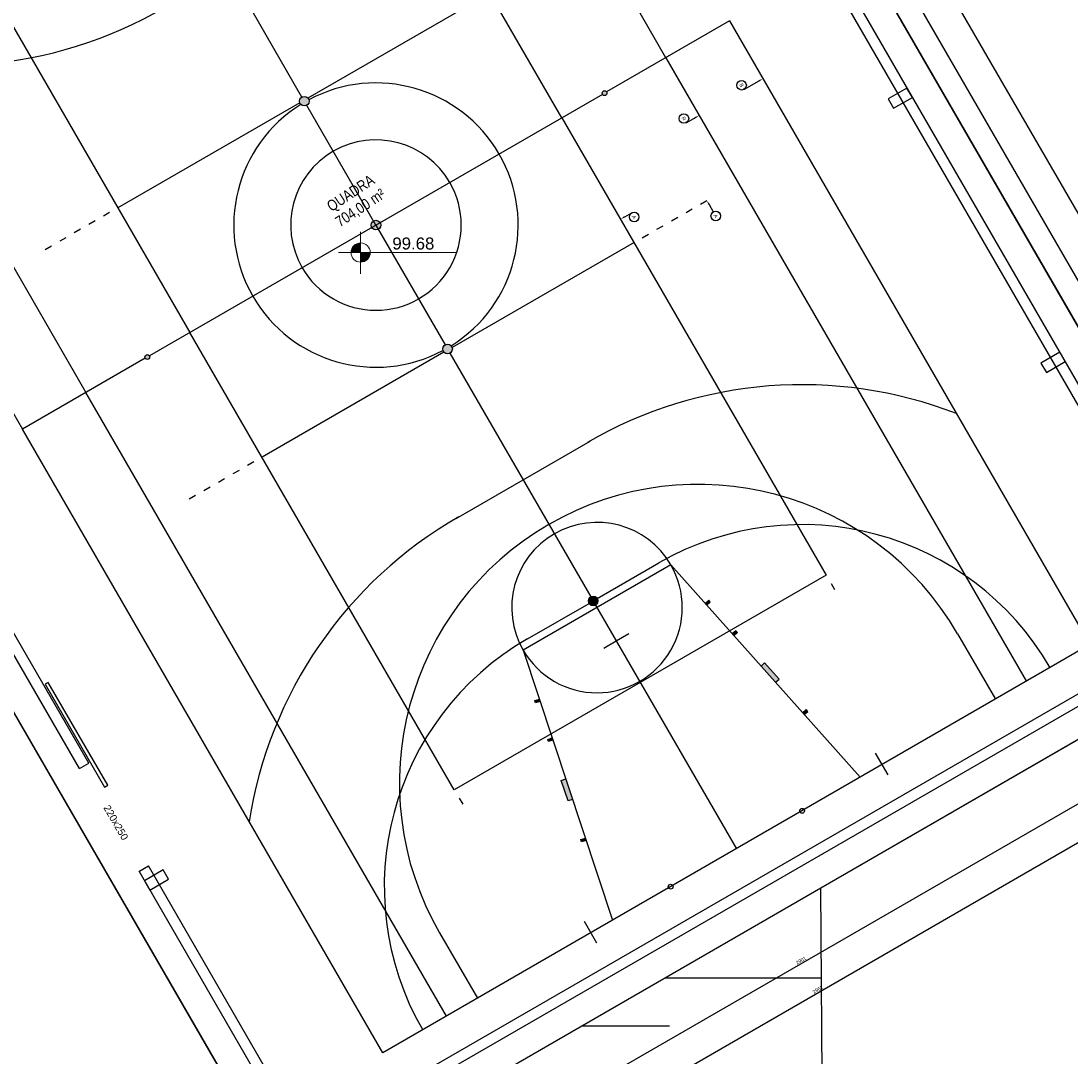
# Model space of a CAD drawing. Header units: millimetres. Extents: x -35 to 343, y 0 to 93.
# Tile 118 of 128: x 292 to 321, y 26 to 55. Entities that reach past the tile are written whole.
import ezdxf
from ezdxf import colors
from ezdxf.entities.mleader import LeaderData, LeaderLine
from ezdxf.enums import TextEntityAlignment as Align
from ezdxf.math import Vec2, Vec3

# ---------------------------------------------------------------- set-up
doc = ezdxf.new("R2010")
doc.units = ezdxf.units.MM
doc.layers.add('A-PAREDE', color=5, linetype='Continuous')
doc.layers.add('PENDOIS', color=2, linetype='Continuous')
doc.layers.add('ARQ - COTA_NÍVEL', color=2, linetype='Continuous', lineweight=5)
doc.styles.add('Arial Narrow', font='ARIALN.TTF', dxfattribs={"height": 0.225})
doc.styles.add('Arial_2', font='arial.ttf', dxfattribs={"height": 0.15})
doc.styles.add('GULIM', font='Gulim.ttf')
doc.styles.get("Standard").update_dxf_attribs({"font": 'arial.ttf'})
doc.dimstyles.new('GULIM-100', dxfattribs={"dimtxt": 0.1, "dimasz": 0.05, "dimexe": 0.2, "dimexo": 0, "dimgap": 0.025, "dimtad": 1, "dimdec": 0, "dimlfac": 100, "dimzin": 12, "dimdsep": 46, "dimtxsty": 'GULIM', "dimblk": 'OPEN30', "dimcen": 0, "dimclrd": 152, "dimclre": 152, "dimclrt": 152, "dimaunit": 1, "dimadec": 0, "dimazin": 0, "dimtfac": 1.875, "dimtdec": 0, "dimtmove": 2, "dimatfit": 3, "dimldrblk": 'OPEN30', "dimfxl": 0, "dimtolj": 1, "dimtzin": 12, "dimlwd": -1, "dimarcsym": 0})

# ---------------------------------------------------------------- blocks, each defined once
blk = doc.blocks.new('_TagCircle')
at = {"color": 0, "linetype": 'ByBlock', "lineweight": -2, "transparency": 16777216}
blk.add_circle((0, 0), 0.125, dxfattribs=at)
at = {"layer": 'PENDOIS', "color": 0, "transparency": 16777216}
blk.add_attdef('TAGNUMBER', text='', height=0.09375, dxfattribs=at).set_placement((0, -0.046875), align=Align.CENTER)
blk = doc.blocks.new('_Open30')
at = {"color": 0, "linetype": 'ByBlock', "lineweight": -2}
for p, q in [((-1, 0.27), (0, 0)), ((0, 0), (-1, -0.27)), ((0, 0), (-1, 0))]:
    blk.add_line(p, q, dxfattribs=at)
blk = doc.blocks.new('*D301')
at = {"layer": 'A-PAREDE', "color": 152, "lineweight": -2, "transparency": 16777216}
for p, q in [((324.835, 38.187), (326.267, 35.707)), ((299.717, 23.674), (301.147, 21.198))]:
    blk.add_line(p, q, dxfattribs=at)
at = {"layer": 'A-PAREDE', "color": 152, "transparency": 16777216}
blk.add_line((301.09, 21.397), (326.124, 35.855), dxfattribs=at)
at = {"layer": 'DEFPOINTS', "color": 0, "transparency": 16777216}
for p in [(324.835, 38.187), (326.167, 35.88), (299.717, 23.674)]:
    blk.add_point(p, dxfattribs=at)
at = {"layer": 'A-PAREDE', "color": 152, "transparency": 16777216, "xscale": 0.05, "yscale": 0.05, "zscale": 0.05}
for p, rotation in [((326.167, 35.88), 30.00884171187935), ((301.047, 21.372), 210.0088417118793)]:
    blk.add_blockref('_Open30', p, dxfattribs=dict(at, rotation=rotation))
at = {"layer": 'A-PAREDE', "color": 152, "transparency": 16777216, "insert": (313.569, 28.692), "char_height": 0.1, "attachment_point": 5, "rotation": 30.0088, "style": 'GULIM'}
blk.add_mtext('\\A1;2901', dxfattribs=at)
blk = doc.blocks.new('*D304')
at = {"layer": 'A-PAREDE', "color": 152, "lineweight": -2, "transparency": 16777216}
for p, q in [((325.249, 38.076), (327.001, 35.043)), ((299.606, 23.26), (301.356, 20.231))]:
    blk.add_line(p, q, dxfattribs=at)
at = {"layer": 'A-PAREDE', "color": 152, "transparency": 16777216}
blk.add_line((301.299, 20.429), (326.858, 35.191), dxfattribs=at)
at = {"layer": 'DEFPOINTS', "color": 0, "transparency": 16777216}
for p in [(325.249, 38.076), (326.901, 35.216), (299.606, 23.26)]:
    blk.add_point(p, dxfattribs=at)
at = {"layer": 'A-PAREDE', "color": 152, "transparency": 16777216, "xscale": 0.05, "yscale": 0.05, "zscale": 0.05}
for p, rotation in [((326.901, 35.216), 30.00884171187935), ((301.256, 20.404), 210.0088417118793)]:
    blk.add_blockref('_Open30', p, dxfattribs=dict(at, rotation=rotation))
at = {"layer": 'A-PAREDE', "color": 152, "transparency": 16777216, "insert": (314.04, 27.876), "char_height": 0.1, "attachment_point": 5, "rotation": 30.0088, "style": 'GULIM'}
blk.add_mtext('\\A1;2962', dxfattribs=at)
blk = doc.blocks.new('*D306')
at = {"layer": 'A-PAREDE', "color": 152, "lineweight": -2, "transparency": 16777216}
for p, q in [((303.851, 75.113), (305.281, 75.939)), ((324.835, 38.187), (326.522, 39.161))]:
    blk.add_line(p, q, dxfattribs=at)
at = {"layer": 'A-PAREDE', "color": 152, "transparency": 16777216}
blk.add_line((305.132, 75.795), (326.324, 39.104), dxfattribs=at)
at = {"layer": 'DEFPOINTS', "color": 0, "transparency": 16777216}
for p in [(303.851, 75.113), (326.349, 39.061), (324.835, 38.187)]:
    blk.add_point(p, dxfattribs=at)
at = {"layer": 'A-PAREDE', "color": 152, "transparency": 16777216, "xscale": 0.05, "yscale": 0.05, "zscale": 0.05}
for p, rotation in [((305.107, 75.838), 120.008841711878), ((326.349, 39.061), 300.0088417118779)]:
    blk.add_blockref('_Open30', p, dxfattribs=dict(at, rotation=rotation))
at = {"layer": 'A-PAREDE', "color": 152, "transparency": 16777216, "insert": (315.794, 57.488), "char_height": 0.1, "attachment_point": 5, "rotation": 300.0088, "style": 'GULIM'}
blk.add_mtext('\\A1;4247', dxfattribs=at)
blk = doc.blocks.new('*D309')
at = {"layer": 'A-PAREDE', "color": 152, "lineweight": -2, "transparency": 16777216}
for p, q in [((303.699, 75.375), (305.945, 76.672)), ((325.249, 38.076), (327.489, 39.37))]:
    blk.add_line(p, q, dxfattribs=at)
at = {"layer": 'A-PAREDE', "color": 152, "transparency": 16777216}
blk.add_line((305.797, 76.529), (327.291, 39.313), dxfattribs=at)
at = {"layer": 'DEFPOINTS', "color": 0, "transparency": 16777216}
for p in [(303.699, 75.375), (327.316, 39.27), (325.249, 38.076)]:
    blk.add_point(p, dxfattribs=at)
at = {"layer": 'A-PAREDE', "color": 152, "transparency": 16777216, "xscale": 0.05, "yscale": 0.05, "zscale": 0.05}
for p, rotation in [((305.772, 76.572), 120.008841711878), ((327.316, 39.27), 300.0088417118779)]:
    blk.add_blockref('_Open30', p, dxfattribs=dict(at, rotation=rotation))
at = {"layer": 'A-PAREDE', "color": 152, "transparency": 16777216, "insert": (316.61, 57.959), "char_height": 0.1, "attachment_point": 5, "rotation": 300.0088, "style": 'GULIM'}
blk.add_mtext('\\A1;4308', dxfattribs=at)
blk = doc.blocks.new('Elevações de ponto - Cota de Nível 1-825078-NÍVEL 1')
at = {"layer": 'ARQ - COTA_NÍVEL'}
h = blk.add_hatch(color=256, dxfattribs=at)
edge = h.paths.add_edge_path(flags=0)
edge.add_line((0, 0.00228), (0, 0.00068))
edge.add_line((0, 0.00068), (-0.0016, 0.00068))
edge.add_arc((0, 0.00068), 0.0016, 90, 180, ccw=False)
h = blk.add_hatch(color=256, dxfattribs=at)
edge = h.paths.add_edge_path(flags=0)
edge.add_arc((0, 0.00068), 0.0016, 270, 360, ccw=False)
edge.add_line((0, -0.00092), (0, 0.00068))
edge.add_line((0, 0.00068), (0.0016, 0.00068))
for p, q in [((0, 0.00411), (0, -0.00284)), ((0, -0.00218), (0, 0.00308)), ((0, 0.00068), (0, 0.00228)), ((-0.00366, 0.00068), (0.016, 0.00068)), ((-0.0016, 0.00068), (0, 0.00068)), ((0.0016, 0.00068), (0, 0.00068)), ((0, 0.00068), (0, -0.00092))]:
    blk.add_line(p, q, dxfattribs=at)
blk.add_circle((0, 0.00068), 0.0016, dxfattribs=at)
for start, end in [(90, 180), (270, 360)]:
    blk.add_arc((0, 0.00068), 0.0016, start, end, dxfattribs=at)

msp = doc.modelspace()

# ---------------------------------------------------------------- hatches: boundary and pattern name
h = msp.add_hatch()
h.set_pattern_fill('_USER', color=1, scale=2.692308, pattern_type=0)
h.set_pattern_definition([(0, (186.1593, -122.5635), (0, 2.692308), [])])
h.paths.add_polyline_path([(314.12151, 30.71391), (309.89731, 28.27333), (309.80402, 17.59666), (314.21922, 17.55808)])
h.paths.add_polyline_path([(313.40662, 28.48429), (313.82998, 28.72881), (313.70452, 28.94604), (313.28116, 28.70152)], flags=24)
h.paths.add_polyline_path([(313.87815, 27.66814), (314.30151, 27.91265), (314.17605, 28.12988), (313.75269, 27.88537)], flags=9)
h = msp.add_hatch()
h.set_pattern_fill('_USER', color=1, scale=1.346154, pattern_type=0)
h.set_pattern_definition([(0, (186.1593, -122.5635), (0, 1.346154), [])])
h.paths.add_polyline_path([(309.89731, 28.27333), (305.82452, 25.92022), (305.80651, 17.63159), (309.80402, 17.59666)])
at = {"layer": 'A-PAREDE'}
h = msp.add_hatch(color=252, dxfattribs=at)
h.dxf.hatch_style = 1
h.paths.add_polyline_path([(301.66029, 49.31088), (301.59296, 49.42745, 0.41421356), (301.54372, 49.24355)])
h.paths.add_polyline_path([(301.77686, 49.3782, 0.41421356), (301.59296, 49.42745), (301.66029, 49.31088)])
h.paths.add_polyline_path([(301.77686, 49.3782), (301.66029, 49.31088), (301.72761, 49.19431, 0.41421356)])
h.paths.add_polyline_path([(301.72761, 49.19431), (301.66029, 49.31088), (301.54372, 49.24355, 0.41421356)])
h.paths.add_polyline_path([(299.72132, 52.66807, 1), (299.58667, 52.90121, 1)])
h.paths.add_polyline_path([(303.59926, 45.95368, 1), (303.73391, 45.72054, 1)])
h.paths.add_polyline_path([(295.22112, 45.66962, 1), (295.28845, 45.55305, 1)])
h.paths.add_polyline_path([(308.03213, 53.0687, 1), (308.09945, 52.95213, 1)])
h = msp.add_hatch(color=252, dxfattribs=at)
h.dxf.hatch_style = 1
h.paths.add_polyline_path([(307.81384, 38.65641, 1), (307.67919, 38.88955, 1)])
h.paths.add_polyline_path([(306.26021, 35.95654), (306.23906, 36.02043), (306.11212, 35.9784), (306.13242, 35.91422)])
h.paths.add_polyline_path([(311.02932, 38.74246), (310.98388, 38.79211), (310.88404, 38.70317), (310.92881, 38.65291)])
h.paths.add_polyline_path([(299.58667, 52.90121, 1), (299.72132, 52.66807, 1)])
h = msp.add_hatch(color=252, dxfattribs=at)
h.dxf.hatch_style = 1
h.paths.add_polyline_path([(307.81384, 38.65641, 1), (307.67919, 38.88955, 1)])
h = msp.add_hatch(color=252, dxfattribs=at)
h.dxf.hatch_style = 1
h.paths.add_polyline_path([(311.02932, 38.74246), (310.98388, 38.79211), (310.88404, 38.70317), (310.92881, 38.65291)])
h = msp.add_hatch(color=252, dxfattribs=at)
h.dxf.hatch_style = 1
h.paths.add_polyline_path([(311.79047, 37.88811), (311.74503, 37.93776), (311.64519, 37.84882), (311.68996, 37.79857)])
h = msp.add_hatch(color=252, dxfattribs=at)
h.dxf.hatch_style = 1
h.paths.add_polyline_path([(312.55162, 37.03376), (312.45111, 36.94421), (312.85407, 36.49192), (312.95458, 36.58146)])
h = msp.add_hatch(color=252, dxfattribs=at)
h.dxf.hatch_style = 1
h.paths.add_polyline_path([(306.11212, 35.9784), (306.13242, 35.91422), (306.26021, 35.95654), (306.23906, 36.02043)])
h = msp.add_hatch(color=252, dxfattribs=at)
h.dxf.hatch_style = 1
h.paths.add_polyline_path([(313.7605, 35.67686), (313.71506, 35.72651), (313.61522, 35.63756), (313.65999, 35.58731)])
h = msp.add_hatch(color=252, dxfattribs=at)
h.dxf.hatch_style = 1
h.paths.add_polyline_path([(306.47177, 34.89216), (306.49207, 34.82799), (306.61986, 34.8703), (306.59871, 34.93419)])
h = msp.add_hatch(color=252, dxfattribs=at)
h.dxf.hatch_style = 1
h.paths.add_polyline_path([(306.97951, 33.78406), (306.85172, 33.74175), (307.04212, 33.16668), (307.16991, 33.209)])
h = msp.add_hatch(color=252, dxfattribs=at)
h.dxf.hatch_style = 1
h.paths.add_polyline_path([(307.55071, 32.05886), (307.52956, 32.12275), (307.40262, 32.08073), (307.42292, 32.01655)])

# ---------------------------------------------------------------- linework, layer by layer
at = {"color": 2}
msp.add_lwpolyline([(314.21922, 17.55808), (314.12149, 30.71641)], dxfattribs=at)
at = {"layer": 'A-PAREDE', "color": 252}
for p, q in [((309.78519, 54.00346), (299.68637, 71.48891)), ((306.87095, 52.32033), (299.46514, 65.14299)), ((283.43655, 62.10374), (293.53538, 44.61829)), ((281.65304, 61.07366), (291.75187, 43.58821)), ((299.58667, 52.90121), (295.64139, 59.7322)), ((289.04382, 59.12409), (296.44962, 46.30143)), ((304.85119, 55.81742), (299.75473, 52.87393)), ((311.56871, 55.03354), (308.12408, 53.04408)), ((311.56871, 55.03354), (308.12408, 53.04408)), ((311.56871, 55.03354), (321.66754, 37.5481)), ((309.78519, 54.00346), (319.88402, 36.51801)), ((308.00751, 52.97675), (295.31307, 45.645)), ((308.00751, 52.97675), (295.31307, 45.645)), ((299.52631, 52.742), (294.42986, 49.79852)), ((301.66029, 49.31088), (299.72132, 52.66807)), ((306.87095, 52.32033), (314.27676, 39.49766)), ((310.34784, 49.66481), (310.52269, 49.76579)), ((310.75583, 49.90044), (310.93069, 50.00143)), ((293.78872, 49.42823), (293.61387, 49.32724)), ((294.19672, 49.66386), (294.02186, 49.56288)), ((309.93984, 49.42917), (310.1147, 49.53015)), ((293.38073, 49.19259), (293.20588, 49.0916)), ((301.66029, 49.31088), (303.59926, 45.95368)), ((309.53185, 49.19353), (309.7067, 49.29452)), ((292.97274, 48.95695), (292.79788, 48.85596)), ((309.12386, 48.95789), (309.29871, 49.05888)), ((292.56474, 48.72131), (292.38989, 48.62032)), ((308.89072, 48.82324), (303.79427, 45.87975)), ((303.85543, 33.47876), (296.44962, 46.30143)), ((303.56584, 45.74782), (298.46939, 42.80434)), ((303.73391, 45.72054), (307.67919, 38.88955)), ((295.1965, 45.57768), (291.75187, 43.58821)), ((295.1965, 45.57768), (291.75187, 43.58821)), ((303.63421, 27.13284), (293.53538, 44.61829)), ((301.85069, 26.10276), (291.75187, 43.58821)), ((303.90474, 41.08553), (307.66328, 43.2563)), ((298.23625, 42.66968), (298.0614, 42.5687)), ((297.82826, 42.43405), (297.6534, 42.33306)), ((297.42026, 42.19841), (297.24541, 42.09742)), ((297.01227, 41.96277), (296.83741, 41.86178)), ((296.60427, 41.72713), (296.42942, 41.62614)), ((309.92335, 39.78149), (305.78512, 37.39144)), ((307.86308, 38.8403), (309.58831, 39.83672)), ((309.92335, 39.78149), (315.22706, 33.82836)), ((314.27676, 39.49766), (303.85543, 33.47876)), ((314.41141, 39.26452), (314.5124, 39.08967)), ((305.90471, 37.70924), (307.62994, 38.70565)), ((307.81384, 38.65641), (311.75911, 31.82543)), ((310.98388, 38.79211), (310.88404, 38.70317)), ((310.92881, 38.65291), (311.02932, 38.74246)), ((311.02932, 38.74246), (310.98388, 38.79211)), ((308.39284, 37.65391), (308.74255, 37.85589)), ((311.74503, 37.93776), (311.64519, 37.84882)), ((311.68996, 37.79857), (311.79047, 37.88811)), ((311.79047, 37.88811), (311.74503, 37.93776)), ((317.9552, 37.85241), (319.01558, 36.01644)), ((321.66754, 37.5481), (301.85069, 26.10276)), ((305.78512, 37.39144), (308.29117, 29.82249)), ((308.04313, 37.45193), (308.39284, 37.65391)), ((312.55095, 37.03316), (312.45111, 36.94421)), ((312.95458, 36.58146), (312.55162, 37.03376)), ((312.85407, 36.49192), (312.95458, 36.58146)), ((306.11212, 35.9784), (306.23906, 36.02043)), ((306.13242, 35.91422), (306.11212, 35.9784)), ((306.26021, 35.95654), (306.13242, 35.91422)), ((313.71506, 35.72651), (313.61522, 35.63756)), ((313.65999, 35.58731), (313.7605, 35.67686)), ((313.7605, 35.67686), (313.71506, 35.72651)), ((306.47177, 34.89216), (306.59871, 34.93419)), ((306.49207, 34.82799), (306.47177, 34.89216)), ((306.61986, 34.8703), (306.49207, 34.82799)), ((315.65268, 34.50452), (316.00387, 33.89644)), ((307.04212, 33.16668), (306.85172, 33.74175)), ((306.85257, 33.74203), (306.97951, 33.78406)), ((303.99008, 33.24562), (304.09107, 33.07077)), ((307.16991, 33.209), (307.04212, 33.16668)), ((307.40262, 32.08073), (307.52956, 32.12275)), ((307.42292, 32.01655), (307.40262, 32.08073)), ((307.55071, 32.05886), (307.42292, 32.01655)), ((307.4928, 29.79173), (307.844, 29.18366)), ((303.44228, 29.47039), (304.50265, 27.63441))]:
    msp.add_line(p, q, dxfattribs=at)
at = {"layer": 'A-PAREDE', "color": 4}
for p, q in [((293.35321, 34.07506), (293.61882, 34.22852)), ((295.01997, 31.19022), (295.28557, 31.34367))]:
    msp.add_line(p, q, dxfattribs=at)
at = {"layer": 'A-PAREDE', "color": 252}
for points in [[(326.34662, 37.77711), (299.30239, 22.15755), (276.95026, 60.85878), (303.99449, 76.47833)], [(326.35259, 37.78056), (299.31077, 22.15683), (276.95267, 60.8546), (303.99449, 76.47833)]]:
    msp.add_lwpolyline(points, close=True, dxfattribs=at)
at = {"layer": 'A-PAREDE', "color": 4}
for points in [[(281.46546, 62.52911), (303.6992, 75.37491), (325.24917, 38.07585), (299.60607, 23.26025), (295.02332, 31.19215)], [(281.61694, 62.26683), (303.58846, 74.96113), (324.83539, 38.18659), (299.7168, 23.67403), (295.28557, 31.34367)], [(293.35656, 34.077), (284.3056, 49.74256)], [(293.61882, 34.22852), (284.56786, 49.89408)]]:
    msp.add_lwpolyline(points, dxfattribs=at)
for points in [[(316.01377, 52.84987), (316.16526, 52.58758), (316.68982, 52.89055), (316.53834, 53.15283)], [(320.29346, 45.44252), (320.44494, 45.18024), (320.96951, 45.48321), (320.81802, 45.74549)], [(295.17483, 30.92994), (295.32631, 30.66766), (295.85088, 30.97062), (295.6994, 31.23291)]]:
    msp.add_lwpolyline(points, close=True, dxfattribs=at)
at = {"layer": 'A-PAREDE', "color": 2}
msp.add_lwpolyline([(294.14336, 33.60346), (292.47705, 36.48857), (292.38962, 36.43807), (294.05593, 33.55297)], close=True, dxfattribs=at)
at = {"layer": 'A-PAREDE', "color": 252}
for centre, radius in [((308.06579, 53.01041), 0.06731), ((308.06579, 53.01041), 0.06731), ((299.65399, 52.78464), 0.13462), ((301.66029, 49.31088), 0.13462), ((303.66658, 45.83711), 0.13462), ((295.25478, 45.61134), 0.06731), ((295.25478, 45.61134), 0.06731), ((307.74651, 38.77298), 0.13462), ((313.60092, 32.88917), 0.06731), ((309.91731, 30.76168), 0.06731)]:
    msp.add_circle(centre, radius, dxfattribs=at)
for centre, radius, start, end in [((289.71966, 65.73258), 11.94709, 248.77405, 300.216359), ((301.66029, 49.31088), 3.98461, 30.008842, 118.118542), ((301.66029, 49.31088), 3.98461, 121.899141, 210.008842), ((301.66029, 49.31088), 2.38942, 30.008842, 210.008842), ((301.66029, 49.31088), 3.98461, 301.899141, 30.008842), ((301.66029, 49.31088), 2.38942, 210.008842, 30.008842), ((301.66029, 49.31088), 3.98461, 210.008842, 298.118542), ((313.60092, 32.88917), 11.94709, 68.77405, 120.216359), ((310.69874, 33.6614), 8.37979, 30.008842, 210.008842), ((309.91731, 30.76168), 11.94709, 119.801325, 171.243633), ((307.85423, 38.58647), 2.38942, 30.008842, 210.008842), ((313.60092, 32.88917), 8.02306, 30.008842, 120.008842), ((307.85423, 38.58647), 2.38942, 210.008842, 30.008842), ((309.91731, 30.76168), 8.02306, 120.008842, 210.008842)]:
    msp.add_arc(centre, radius, start, end, dxfattribs=at)

# ---------------------------------------------------------------- block references
at = {"layer": 'ARQ - COTA_NÍVEL', "xscale": 168.2692307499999, "yscale": 168.2692307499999, "zscale": 168.2692307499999}
msp.add_blockref('Elevações de ponto - Cota de Nível 1-825078-NÍVEL 1', (301.23032, 48.42631), dxfattribs=at)

# ---------------------------------------------------------------- texts
at = {"layer": 'A-PAREDE', "color": 2, "attachment_point": 2}
for s, insert, char_height, width, rotation, line_spacing_factor, style in [('QUADRA\\P704,00 m²', (300.86652, 50.33723), 0.302885, 2.6594782, 33.382356, 0.974696, 'Arial Narrow'), ('220x250', (294.4622, 32.61013), 0.201923, 1.1074847, 300.008842, 0.941778, 'Arial_2')]:
    msp.add_mtext(s, dxfattribs=dict(at, insert=insert, char_height=char_height, width=width, rotation=rotation, line_spacing_factor=line_spacing_factor, style=style))
at = {"layer": 'ARQ - COTA_NÍVEL', "insert": (302.11983, 48.9632), "char_height": 0.336538, "width": 1.0959484, "attachment_point": 1, "line_spacing_factor": 0.941778, "style": 'Arial_2'}
msp.add_mtext('99.68', dxfattribs=at)

# ---------------------------------------------------------------- dimensions: what is measured, and where the dimension line sits
at = {"layer": 'A-PAREDE'}
for base, p1, p2, angle, picture, middle in [((327.31618, 39.26967), (303.6992, 75.37491), (325.24917, 38.07585), 300.008842, '*D309', (316.61017, 57.95904)), ((326.34873, 39.06063), (303.85072, 75.11266), (324.83539, 38.18659), 300.008842, '*D306', (315.79425, 57.48777)), ((326.90103, 35.21576), (299.60602, 23.26033), (325.24917, 38.07585), 30.008842, '*D304', (314.04019, 27.87598)), ((326.16743, 35.88025), (299.71678, 23.67407), (324.83539, 38.18659), 30.008842, '*D301', (313.56881, 28.69206))]:
    dim = msp.add_linear_dim(base=base, p1=p1, p2=p2, angle=angle, dimstyle='GULIM-100', dxfattribs=at)
    dim.commit()
    dim.dimension.update_dxf_attribs({"geometry": picture, "text_midpoint": middle})

# ---------------------------------------------------------------- leaders
at = {"layer": 'A-PAREDE', "color": 252}
ml = msp.add_multileader_block('Standard', dxfattribs=at)
ml.set_content('_TagCircle', color=252, scale=1.07692038)
ml.set_attribute('TAGNUMBER', 'B', width=0)
ml.set_leader_properties(color=256)
ml.build(insert=Vec2(0, 0))
ml.multileader.update_dxf_attribs({"text_left_attachment_type": 2, "text_right_attachment_type": 2, "dogleg_length": 0.36, "arrow_head_size": 0.13462})
ctx = ml.context
ctx.base_point, ctx.char_height, ctx.arrow_head_size, ctx.landing_gap_size, ctx.plane_origin, ctx.plane_x_axis, ctx.plane_y_axis = Vec3(311.83733, 53.34947), 0.20529, 0.13462, 0.02692, Vec3(312.50233, 53.41704), Vec3(0.50013364, -0.86594823), Vec3(0.86594823, 0.50013364)
ctx.left_attachment, ctx.right_attachment = 2, 2
notes = []
notes.append((ctx, [(0, (1, 1, 0), (311.9744, 53.11213), (-0.50013364, 0.86594823), 0.00485, [(0, [(312.50233, 53.41704)], 0, [])])]))
ctx.block.insert, ctx.block.rotation = Vec3(311.90465, 53.2329), 5.23614207
ml = msp.add_multileader_block('Standard', dxfattribs=at)
ml.set_content('_TagCircle', color=252, scale=1.07692038)
ml.set_attribute('TAGNUMBER', 'R', width=0)
ml.set_leader_properties(color=256)
ml.build(insert=Vec2(0, 0))
ml.multileader.update_dxf_attribs({"text_left_attachment_type": 2, "text_right_attachment_type": 2, "dogleg_length": 0.36, "arrow_head_size": 0.13462})
ctx = ml.context
ctx.base_point, ctx.char_height, ctx.arrow_head_size, ctx.landing_gap_size, ctx.plane_origin, ctx.plane_x_axis, ctx.plane_y_axis = Vec3(310.22045, 52.41563), 0.20529, 0.13462, 0.02692, Vec3(310.71882, 52.38696), Vec3(0.50013364, -0.86594823), Vec3(0.86594823, 0.50013364)
ctx.left_attachment, ctx.right_attachment = 2, 2
notes.append((ctx, [(0, (1, 1, 0), (310.35753, 52.17829), (-0.50013364, 0.86594823), 0.00485, [(0, [(310.71882, 52.38696)], 0, [])])]))
ctx.block.insert, ctx.block.rotation = Vec3(310.28778, 52.29906), 5.23614207
ml = msp.add_multileader_block('Standard', dxfattribs=at)
ml.set_content('_TagCircle', color=252, scale=1.07692038)
ml.set_attribute('TAGNUMBER', 'A', width=0)
ml.set_leader_properties(color=256)
ml.build(insert=Vec2(0, 0))
ml.multileader.update_dxf_attribs({"text_left_attachment_type": 2, "text_right_attachment_type": 2, "dogleg_length": 0.36, "arrow_head_size": 0.13462})
ctx = ml.context
ctx.base_point, ctx.char_height, ctx.arrow_head_size, ctx.landing_gap_size, ctx.plane_origin, ctx.plane_x_axis, ctx.plane_y_axis = Vec3(311.11481, 49.68264), 0.20529, 0.13462, 0.02692, Vec3(310.93069, 50.00143), Vec3(0.50013364, -0.86594823), Vec3(0.86594823, 0.50013364)
ctx.left_attachment, ctx.right_attachment = 2, 2
notes.append((ctx, [(0, (1, 1, 0), (311.11238, 49.68683), (0.50013364, -0.86594823), 0.00485, [(0, [(310.93069, 50.00143)], 0, [])])]))
ctx.block.insert, ctx.block.rotation = Vec3(311.18213, 49.56607), 5.23614207
ml = msp.add_multileader_block('Standard', dxfattribs=at)
ml.set_content('_TagCircle', color=252, scale=1.07692038)
ml.set_attribute('TAGNUMBER', 'A', width=0)
ml.set_leader_properties(color=256)
ml.build(insert=Vec2(0, 0))
ml.multileader.update_dxf_attribs({"text_left_attachment_type": 2, "text_right_attachment_type": 2, "dogleg_length": 0.36, "arrow_head_size": 0.13462})
ctx = ml.context
ctx.base_point, ctx.char_height, ctx.arrow_head_size, ctx.landing_gap_size, ctx.plane_origin, ctx.plane_x_axis, ctx.plane_y_axis = Vec3(308.82857, 49.65336), 0.20529, 0.13462, 0.02692, Vec3(308.51323, 49.47682), Vec3(0.50013364, -0.86594823), Vec3(0.86594823, 0.50013364)
ctx.left_attachment, ctx.right_attachment = 2, 2
notes.append((ctx, [(0, (1, 1, 0), (308.82615, 49.65755), (0.50013364, -0.86594823), 0.00485, [(0, [(308.51323, 49.47682)], 0, [])])]))
ctx.block.insert, ctx.block.rotation = Vec3(308.8959, 49.53679), 5.23614207
for ctx, leaders in notes:
    for number, flags, end, landing, length, lines in leaders:
        leader = LeaderData()
        leader.index, (leader.has_last_leader_line, leader.has_dogleg_vector, leader.attachment_direction) = number, flags
        leader.last_leader_point, leader.dogleg_vector, leader.dogleg_length = Vec3(end), Vec3(landing), length
        for number, points, colour, breaks in lines:
            line = LeaderLine()
            line.index, line.vertices, line.color, line.breaks = number, Vec3.list(points), colors.encode_raw_color(colour), breaks
            leader.lines.append(line)
        ctx.leaders.append(leader)

doc.saveas('drawing.dxf')
